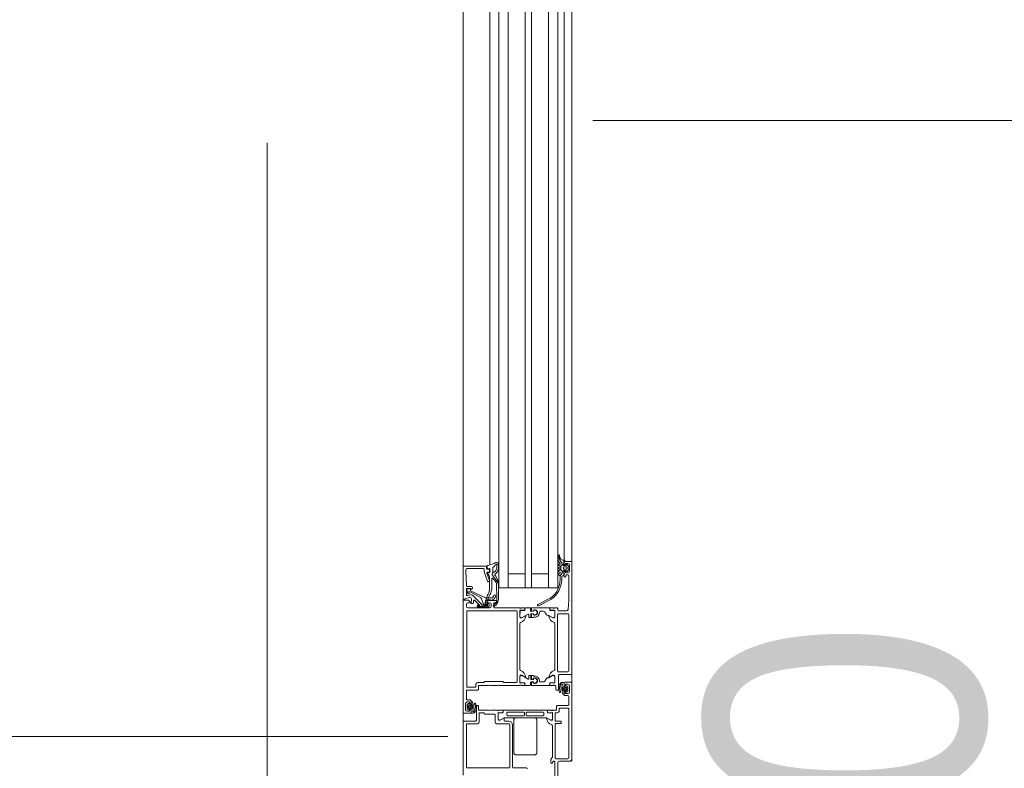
# Model space of a CAD drawing. Header units: centimetres. Extents: x -2424 to 2260, y -130 to 3012.
# Tile 20 of 81: x -593 to -529, y 1431 to 1479. Entities that reach past the tile are written whole.
import ezdxf

# ---------------------------------------------------------------- set-up
doc = ezdxf.new("R2010")
doc.units = ezdxf.units.CM
doc.linetypes.add('Dash', pattern=[60, 30, -30])
doc.linetypes.add('Hidden', pattern=[71.4375, 47.625, -23.8125])
for name, color, linetype, lineweight in [('A-DETL', 90, 'Continuous', 9), ('A-DETL-GENF', 92, 'Continuous', 13), ('A-DOOR', 31, 'Continuous', 13), ('A-DOOR-HDLN', 31, 'Dash', 9), ('G-ANNO-TEXT', 231, 'Continuous', 13)]:
    doc.layers.add(name, color=color, linetype=linetype, lineweight=lineweight)
doc.styles.add('Arial', font='arial.ttf', dxfattribs={"width": 0.9, "height": 18})

msp = doc.modelspace()

# ---------------------------------------------------------------- linework, layer by layer
at = {"layer": 'A-DETL', "color": 251, "linetype": 'Hidden', "lineweight": 9}
msp.add_line((-576.623, 1828.326), (-576.623, 1388.826), dxfattribs=at)
at = {"layer": 'A-DETL', "color": 251, "linetype": 'Dash', "lineweight": 9}
for points, knots in [([(-552.773, 2638.575), (-478.908, 2638.575), (-476.079, 2638.575), (-439.123, 2638.575), (-439.123, 2601.619), (-439.123, 2598.79), (-439.123, 2573.539), (-439.123, 1655.824), (-439.123, 1618.868), (-439.123, 1616.04), (-439.123, 1512.359), (-439.123, 1509.531), (-439.123, 1472.575), (-476.079, 1472.575), (-478.908, 1472.575), (-555.623, 1472.575)], [0, 0, 0, 0, 1.242892, 2.082132, 2.921372, 3.63261, 13.975949, 24.692511, 35.163852, 36.732804, 37.928533, 39.497485, 40.336725, 41.175965, 42.450024, 42.450024, 42.450024, 42.450024]), ([(-555.623, 1472.575), (-478.908, 1472.575), (-476.079, 1472.575), (-439.123, 1472.575), (-439.123, 1435.619), (-439.123, 1432.79), (-439.123, 1329.11), (-439.123, 1326.281), (-439.123, 1289.326), (-402.167, 1289.326), (-399.339, 1289.326), (54.377, 1289.326), (347.204, 1289.326), (391.666, 1289.326), (418.55, 1316.21), (413.877, 1393.928), (413.877, 1663.126)], [0, 0, 0, 0, 1.274059, 2.1133, 2.95254, 4.521491, 5.717221, 7.286172, 8.125412, 8.964652, 14.361634, 22.556861, 31.207392, 35.311818, 37.065318, 41.276562, 41.276562, 41.276562, 41.276562]), ([(-561.623, 233.023), (-511.606, 233.023), (-497.781, 233.023), (-439.123, 233.023), (-439.123, 251.363), (-439.123, 296.623), (-439.123, 1289.326), (-439.123, 1326.281), (-439.123, 1329.11), (-439.123, 1432.79), (-439.123, 1435.619), (-439.123, 1472.575), (-476.079, 1472.575), (-478.908, 1472.575), (-555.623, 1472.575)], [0, 0, 0, 0, 1.339676, 2.332925, 3.669947, 15.221807, 26.977257, 38.268666, 39.837617, 41.033347, 42.602298, 43.441538, 44.280778, 45.554838, 45.554838, 45.554838, 45.554838]), ([(-555.623, 1472.575), (-478.908, 1472.575), (-450.623, 1472.575), (-439.123, 1472.575), (-439.123, 1461.075), (-439.123, 1432.79), (-439.123, 1329.11), (-439.123, 1326.281), (-439.123, 1289.326), (-402.167, 1289.326), (-399.339, 1289.326), (54.377, 1289.326), (347.204, 1289.326), (391.666, 1289.326), (413.877, 1267.114), (413.877, 1211.148), (413.877, 1019.9)], [0, 0, 0, 0, 1.274059, 1.834911, 2.395763, 3.964714, 5.438832, 7.007784, 7.847024, 8.686264, 14.083246, 22.278473, 30.929004, 34.961158, 36.402966, 39.45005, 39.45005, 39.45005, 39.45005])]:
    msp.add_open_spline(points, degree=3, knots=knots, dxfattribs=at)
at = {"layer": 'A-DETL-GENF', "color": 251, "lineweight": 9}
for p, q in [((-563.973, 1430.326), (-563.973, 1527.826)), ((-556.973, 1526.926), (-556.973, 1431.226)), ((-562.269, 1506.826), (-562.269, 1451.326)), ((-561.673, 1506.826), (-561.673, 1451.326)), ((-561.073, 1506.826), (-561.073, 1451.326)), ((-559.973, 1506.826), (-559.973, 1451.326)), ((-559.573, 1506.826), (-559.573, 1451.326)), ((-558.473, 1506.826), (-558.473, 1451.326)), ((-557.873, 1506.826), (-557.873, 1451.326)), ((-557.473, 1506.826), (-557.473, 1451.326))]:
    msp.add_line(p, q, dxfattribs=at)
at = {"layer": 'A-DOOR', "color": 251, "lineweight": 9}
for p, q in [((-563.973, 1443.776), (-563.973, 1452.076)), ((-562.269, 1443.894), (-562.269, 1452.076)), ((-561.073, 1452.076), (-561.073, 1442.426)), ((-558.473, 1452.076), (-558.473, 1442.426)), ((-557.473, 1444.193), (-557.473, 1452.076)), ((-556.973, 1444.076), (-556.973, 1452.076)), ((-557.843, 1444.235), (-557.843, 1444.502)), ((-557.835, 1444.527), (-557.821, 1444.499)), ((-557.764, 1444.51), (-557.736, 1444.366)), ((-562.523, 1443.826), (-563.923, 1443.826)), ((-562.443, 1443.819), (-562.415, 1443.679)), ((-557.753, 1443.834), (-557.814, 1443.857)), ((-557.803, 1443.936), (-557.763, 1443.936)), ((-557.703, 1444.142), (-557.615, 1444.04)), ((-557.673, 1443.81), (-557.673, 1443.586)), ((-557.628, 1443.865), (-557.648, 1443.853)), ((-557.603, 1444.008), (-557.603, 1443.908)), ((-557.557, 1444.205), (-557.45, 1444.195)), ((-557.493, 1443.856), (-557.363, 1443.856)), ((-557.473, 1443.946), (-557.473, 1444.076)), ((-557.423, 1444.126), (-557.023, 1444.126)), ((-557.333, 1443.886), (-557.333, 1443.896)), ((-557.282, 1443.917), (-557.178, 1443.813)), ((-557.123, 1443.496), (-557.123, 1443.896)), ((-556.973, 1444.076), (-556.973, 1436.876)), ((-563.775, 1442.554), (-563.817, 1443.519)), ((-563.667, 1443.676), (-562.673, 1443.676)), ((-562.623, 1443.626), (-562.623, 1443.475)), ((-562.62, 1443.458), (-562.402, 1442.859)), ((-562.473, 1443.676), (-562.473, 1443.776)), ((-562.276, 1442.893), (-562.446, 1443.359)), ((-562.323, 1443.626), (-562.423, 1443.626)), ((-562.399, 1443.426), (-562.323, 1443.426)), ((-562.278, 1443.403), (-562.394, 1443.361)), ((-562.382, 1443.655), (-562.292, 1443.667)), ((-562.273, 1443.476), (-562.273, 1443.576)), ((-562.258, 1443.637), (-562.258, 1443.432)), ((-562.066, 1443.487), (-562.066, 1443.705)), ((-557.814, 1443.734), (-557.753, 1443.757)), ((-557.753, 1443.634), (-557.814, 1443.657)), ((-557.814, 1443.534), (-557.753, 1443.557)), ((-557.753, 1443.434), (-557.814, 1443.457)), ((-557.814, 1443.334), (-557.753, 1443.357)), ((-557.614, 1443.336), (-557.723, 1443.196)), ((-557.648, 1443.543), (-557.628, 1443.531)), ((-557.603, 1443.488), (-557.603, 1443.366)), ((-557.523, 1443.196), (-557.573, 1443.196)), ((-557.513, 1443.726), (-557.513, 1443.666)), ((-557.363, 1443.536), (-557.493, 1443.536)), ((-557.493, 1443.436), (-557.493, 1443.226)), ((-557.473, 1443.166), (-557.473, 1443.446)), ((-557.333, 1443.776), (-557.463, 1443.776)), ((-557.463, 1443.616), (-557.333, 1443.616)), ((-557.353, 1443.216), (-557.353, 1443.166)), ((-557.333, 1443.496), (-557.333, 1443.506)), ((-557.223, 1443.266), (-557.303, 1443.266)), ((-557.283, 1443.666), (-557.283, 1443.726)), ((-557.178, 1443.578), (-557.282, 1443.474)), ((-557.163, 1443.777), (-557.163, 1443.614)), ((-562.355, 1442.826), (-562.323, 1442.826)), ((-562.273, 1443.064), (-562.273, 1442.415)), ((-562.133, 1442.448), (-562.133, 1443.021)), ((-561.826, 1442.679), (-561.807, 1441.731)), ((-557.623, 1443.146), (-557.623, 1442.95)), ((-557.403, 1443.116), (-557.423, 1443.116)), ((-563.773, 1441.973), (-563.773, 1442.326)), ((-563.68, 1442.056), (-563.751, 1442.289)), ((-563.442, 1442.506), (-563.725, 1442.506)), ((-563.516, 1441.977), (-563.71, 1441.925)), ((-563.624, 1442.148), (-563.602, 1442.076)), ((-562.881, 1441.807), (-563.596, 1442.172)), ((-562.808, 1441.374), (-563.372, 1441.938)), ((-563.836, 1441.736), (-563.575, 1441.806)), ((-563.773, 1441.356), (-563.773, 1441.226)), ((-563.32, 1441.451), (-563.31, 1441.577)), ((-563.225, 1441.608), (-562.927, 1441.309)), ((-563.053, 1441.278), (-563.01, 1441.321)), ((-562.982, 1441.293), (-563.026, 1441.248)), ((-562.931, 1441.278), (-562.969, 1441.243)), ((-562.687, 1441.414), (-562.798, 1441.72)), ((-562.45, 1441.316), (-562.667, 1441.316)), ((-562.448, 1441.349), (-562.593, 1441.349)), ((-562.562, 1441.266), (-562.45, 1441.266)), ((-562.253, 1441.649), (-562.441, 1441.649)), ((-562.423, 1441.606), (-561.853, 1441.606)), ((-562.173, 1441.226), (-562.173, 1441.356)), ((-562.003, 1441.406), (-562.003, 1441.176)), ((-561.853, 1441.456), (-561.953, 1441.456)), ((-561.803, 1441.556), (-561.803, 1441.506)), ((-559.162, 1441.354), (-558.364, 1441.746)), ((-558.321, 1441.656), (-559.119, 1441.264)), ((-563.753, 1436.056), (-563.753, 1440.896)), ((-563.703, 1440.946), (-560.553, 1440.946)), ((-563.673, 1441.126), (-563.073, 1441.126)), ((-562.393, 1441.159), (-563.004, 1441.159)), ((-563, 1441.199), (-562.642, 1441.199)), ((-562.973, 1441.126), (-562.273, 1441.126)), ((-562.962, 1441.226), (-562.633, 1441.226)), ((-562.563, 1441.239), (-562.448, 1441.239)), ((-561.953, 1441.126), (-560.323, 1441.126)), ((-560.503, 1440.896), (-560.503, 1436.356)), ((-560.322, 1440.915), (-560.322, 1440.567)), ((-560.296, 1441.106), (-560.251, 1441.106)), ((-560.032, 1440.965), (-560.272, 1440.965)), ((-560.223, 1441.126), (-560.035, 1441.126)), ((-560.169, 1440.497), (-559.778, 1440.722)), ((-560.005, 1441.096), (-560.005, 1440.998)), ((-560.002, 1441.076), (-560.002, 1440.995)), ((-559.664, 1441.126), (-559.952, 1441.126)), ((-559.748, 1440.704), (-559.748, 1440.516)), ((-559.628, 1440.926), (-559.644, 1441.106)), ((-559.618, 1440.516), (-559.618, 1440.726)), ((-559.468, 1440.906), (-559.608, 1440.906)), ((-559.598, 1440.746), (-559.468, 1440.746)), ((-559.579, 1440.943), (-559.579, 1441.106)), ((-559.579, 1440.516), (-559.579, 1440.709)), ((-559.482, 1440.916), (-559.561, 1440.923)), ((-559.561, 1440.729), (-559.482, 1440.735)), ((-559.559, 1441.126), (-558.444, 1441.126)), ((-559.449, 1440.984), (-559.449, 1440.946)), ((-559.449, 1440.706), (-559.449, 1440.667)), ((-559.448, 1440.961), (-559.448, 1440.926)), ((-559.448, 1440.726), (-559.448, 1440.69)), ((-558.793, 1440.906), (-558.984, 1440.906)), ((-558.707, 1440.856), (-558.609, 1440.686)), ((-558.481, 1440.636), (-558.522, 1440.636)), ((-558.227, 1440.497), (-558.456, 1440.629)), ((-558.394, 1441.076), (-558.394, 1440.995)), ((-558.391, 1440.998), (-558.391, 1441.096)), ((-558.364, 1440.965), (-558.124, 1440.965)), ((-558.361, 1441.126), (-558.173, 1441.126)), ((-558.123, 1440.968), (-558.361, 1440.968)), ((-558.146, 1441.106), (-558.101, 1441.106)), ((-558.074, 1440.915), (-558.074, 1440.567)), ((-558.073, 1441.126), (-557.923, 1441.126)), ((-558.073, 1440.526), (-558.073, 1440.918)), ((-557.893, 1440.696), (-557.893, 1437.056)), ((-557.873, 1441.076), (-557.873, 1440.976)), ((-557.223, 1440.746), (-557.843, 1440.746)), ((-557.823, 1440.926), (-557.316, 1440.926)), ((-557.173, 1437.056), (-557.173, 1440.696)), ((-560.323, 1440.126), (-560.323, 1437.126)), ((-559.728, 1440.496), (-559.638, 1440.496)), ((-559.469, 1440.496), (-559.559, 1440.496)), ((-558.073, 1437.126), (-558.073, 1440.126)), ((-557.843, 1437.006), (-557.223, 1437.006)), ((-557.023, 1436.826), (-557.773, 1436.826)), ((-563.153, 1436.206), (-563.153, 1436.056)), ((-560.322, 1436.337), (-560.322, 1436.684)), ((-560.032, 1436.287), (-560.272, 1436.287)), ((-560.169, 1436.754), (-559.778, 1436.53)), ((-560.005, 1436.254), (-560.005, 1436.156)), ((-560.002, 1436.176), (-560.002, 1436.257)), ((-559.748, 1436.547), (-559.748, 1436.736)), ((-559.728, 1436.756), (-559.638, 1436.756)), ((-559.628, 1436.326), (-559.644, 1436.146)), ((-559.618, 1436.736), (-559.618, 1436.526)), ((-559.468, 1436.346), (-559.608, 1436.346)), ((-559.598, 1436.506), (-559.468, 1436.506)), ((-559.579, 1436.736), (-559.579, 1436.543)), ((-559.579, 1436.309), (-559.579, 1436.146)), ((-559.561, 1436.523), (-559.482, 1436.516)), ((-559.482, 1436.335), (-559.561, 1436.329)), ((-559.469, 1436.756), (-559.559, 1436.756)), ((-559.449, 1436.546), (-559.449, 1436.584)), ((-559.449, 1436.267), (-559.449, 1436.306)), ((-559.448, 1436.526), (-559.448, 1436.561)), ((-559.448, 1436.29), (-559.448, 1436.326)), ((-558.793, 1436.346), (-558.984, 1436.346)), ((-558.707, 1436.396), (-558.609, 1436.566)), ((-558.481, 1436.616), (-558.522, 1436.616)), ((-558.227, 1436.754), (-558.456, 1436.622)), ((-558.394, 1436.176), (-558.394, 1436.257)), ((-558.391, 1436.156), (-558.391, 1436.254)), ((-558.364, 1436.287), (-558.124, 1436.287)), ((-558.361, 1436.284), (-558.123, 1436.284)), ((-558.074, 1436.337), (-558.074, 1436.684)), ((-558.073, 1436.334), (-558.073, 1436.726)), ((-557.823, 1436.776), (-557.823, 1435.876)), ((-557.475, 1436.085), (-557.475, 1436.299)), ((-557.473, 1436.146), (-557.473, 1436.276)), ((-557.423, 1436.326), (-557.023, 1436.326)), ((-556.973, 1436.276), (-556.973, 1431.376)), ((-563.773, 1435.776), (-563.773, 1435.236)), ((-563.043, 1435.826), (-563.723, 1435.826)), ((-563.203, 1436.006), (-563.703, 1436.006)), ((-561.773, 1436.126), (-562.223, 1436.126)), ((-560.323, 1436.126), (-561.673, 1436.126)), ((-560.251, 1436.146), (-560.296, 1436.146)), ((-560.035, 1436.126), (-560.223, 1436.126)), ((-559.664, 1436.126), (-559.952, 1436.126)), ((-559.559, 1436.126), (-558.444, 1436.126)), ((-558.173, 1436.126), (-558.361, 1436.126)), ((-558.101, 1436.146), (-558.146, 1436.146)), ((-558.053, 1436.126), (-558.073, 1436.126)), ((-558.003, 1435.876), (-558.003, 1436.076)), ((-557.873, 1435.826), (-557.953, 1435.826)), ((-557.695, 1435.72), (-557.707, 1435.746)), ((-557.572, 1435.622), (-557.572, 1435.621)), ((-557.475, 1435.547), (-557.475, 1435.704)), ((-557.473, 1435.516), (-557.473, 1435.646)), ((-557.358, 1436.065), (-557.455, 1436.065)), ((-557.455, 1435.724), (-557.359, 1435.724)), ((-557.395, 1435.955), (-557.395, 1435.835)), ((-557.295, 1435.985), (-557.365, 1435.985)), ((-557.365, 1435.805), (-557.295, 1435.805)), ((-557.31, 1435.69), (-557.236, 1435.729)), ((-557.235, 1436.06), (-557.308, 1436.106)), ((-557.225, 1435.747), (-557.225, 1436.043)), ((-557.123, 1435.696), (-557.123, 1436.096)), ((-563.823, 1434.956), (-563.823, 1434.556)), ((-563.723, 1435.186), (-563.523, 1435.186)), ((-563.721, 1434.904), (-563.721, 1434.609)), ((-563.636, 1434.962), (-563.71, 1434.922)), ((-563.492, 1434.927), (-563.587, 1434.927)), ((-563.473, 1435.136), (-563.473, 1435.006)), ((-563.472, 1435.105), (-563.472, 1434.947)), ((-563.374, 1435.03), (-563.374, 1435.031)), ((-563.251, 1434.931), (-563.24, 1434.906)), ((-557.223, 1435.466), (-557.423, 1435.466)), ((-557.173, 1434.876), (-557.173, 1435.416)), ((-563.523, 1434.326), (-563.923, 1434.326)), ((-563.712, 1434.591), (-563.639, 1434.545)), ((-563.581, 1434.846), (-563.651, 1434.846)), ((-563.651, 1434.666), (-563.581, 1434.666)), ((-563.589, 1434.587), (-563.492, 1434.587)), ((-563.551, 1434.696), (-563.551, 1434.816)), ((-563.473, 1434.506), (-563.473, 1434.376)), ((-563.472, 1434.567), (-563.472, 1434.352)), ((-563.123, 1434.776), (-563.123, 1433.876)), ((-563.043, 1434.826), (-563.073, 1434.826)), ((-562.953, 1434.309), (-562.953, 1433.749)), ((-561.773, 1434.526), (-562.223, 1434.526)), ((-561.701, 1434.506), (-561.746, 1434.506)), ((-561.722, 1433.967), (-561.722, 1434.315)), ((-561.435, 1434.526), (-561.673, 1434.526)), ((-561.672, 1434.365), (-561.432, 1434.365)), ((-561.405, 1434.398), (-561.405, 1434.496)), ((-561.402, 1434.395), (-561.402, 1434.476)), ((-561.352, 1434.526), (-558.594, 1434.526)), ((-561.165, 1434.215), (-561.165, 1434.345)), ((-561.115, 1434.395), (-560.07, 1434.395)), ((-560.02, 1434.345), (-560.02, 1434.215)), ((-559.918, 1434.345), (-559.918, 1434.215)), ((-558.823, 1434.395), (-559.868, 1434.395)), ((-558.773, 1434.215), (-558.773, 1434.345)), ((-558.544, 1434.475), (-558.544, 1434.395)), ((-558.541, 1434.398), (-558.541, 1434.496)), ((-558.514, 1434.365), (-558.274, 1434.365)), ((-558.511, 1434.526), (-558.323, 1434.526)), ((-558.296, 1434.506), (-558.251, 1434.506)), ((-558.224, 1434.315), (-558.224, 1433.967)), ((-558.223, 1434.526), (-558.003, 1434.526)), ((-558.053, 1434.306), (-558.053, 1433.876)), ((-557.933, 1434.356), (-558.003, 1434.356)), ((-557.953, 1434.576), (-557.953, 1434.776)), ((-557.903, 1434.826), (-557.223, 1434.826)), ((-557.783, 1434.606), (-557.783, 1434.506)), ((-557.223, 1434.656), (-557.733, 1434.656)), ((-557.173, 1431.446), (-557.173, 1434.606)), ((-563.973, 1433.776), (-563.973, 1430.576)), ((-563.173, 1433.826), (-563.923, 1433.826)), ((-563.053, 1433.649), (-563.723, 1433.649)), ((-561.923, 1433.749), (-561.923, 1434.229)), ((-561.023, 1433.649), (-561.823, 1433.649)), ((-561.343, 1434.027), (-561.572, 1433.896)), ((-561.343, 1433.866), (-561.343, 1434.002)), ((-558.629, 1434.035), (-561.318, 1434.035)), ((-561.043, 1433.816), (-561.293, 1433.816)), ((-560.07, 1434.165), (-561.115, 1434.165)), ((-560.723, 1431.786), (-560.723, 1433.886)), ((-560.573, 1434.036), (-559.373, 1434.036)), ((-559.868, 1434.165), (-558.823, 1434.165)), ((-559.223, 1433.886), (-559.223, 1431.786)), ((-558.377, 1433.897), (-558.604, 1434.028)), ((-558.003, 1433.826), (-557.703, 1433.826)), ((-557.703, 1433.656), (-558.003, 1433.656)), ((-557.653, 1433.776), (-557.653, 1433.706)), ((-563.773, 1433.599), (-563.773, 1430.849)), ((-560.973, 1430.849), (-560.973, 1433.599)), ((-560.793, 1430.848), (-560.793, 1433.566)), ((-558.223, 1431.537), (-558.223, 1433.526)), ((-558.053, 1433.606), (-558.053, 1431.446)), ((-656.067, 1432.826), (-564.973, 1432.826)), ((-559.373, 1431.636), (-560.573, 1431.636)), ((-558.323, 1431.126), (-558.323, 1431.314)), ((-558.318, 1431.336), (-558.229, 1431.515)), ((-558.203, 1431.191), (-558.223, 1431.126)), ((-558.123, 1431.226), (-558.156, 1431.226)), ((-558.073, 1430.076), (-558.073, 1431.176)), ((-558.003, 1431.396), (-557.223, 1431.396)), ((-557.873, 1431.126), (-557.873, 1429.176)), ((-557.123, 1431.226), (-557.773, 1431.226)), ((-563.723, 1430.799), (-561.023, 1430.799)), ((-559.89, 1430.799), (-560.753, 1430.799))]:
    msp.add_line(p, q, dxfattribs=at)
at = {"layer": 'A-DOOR', "color": 251, "lineweight": 9, "flags": 128}
for points in [[(-561.673, 1452.076), (-561.673, 1442.426), (-557.873, 1442.426), (-557.873, 1452.076)], [(-561.073, 1443.326), (-559.973, 1443.326), (-559.973, 1442.426), (-559.973, 1452.076)], [(-558.473, 1443.326), (-559.573, 1443.326), (-559.573, 1442.426), (-559.573, 1452.076)], [(-557.413, 1444.156), (-557.493, 1444.156), (-557.493, 1443.956)], [(-557.223, 1443.996), (-557.373, 1443.996), (-557.373, 1443.896), (-557.423, 1443.896)], [(-563.973, 1443.776), (-563.973, 1441.676), (-563.873, 1441.676), (-563.873, 1441.687)], [(-557.723, 1442.96), (-557.723, 1443.196), (-557.823, 1443.261)], [(-557.423, 1443.496), (-557.373, 1443.496), (-557.373, 1443.396), (-557.223, 1443.396)], [(-557.217, 1441.019), (-557.173, 1441.626), (-557.173, 1443.216)], [(-561.695, 1441.724), (-561.695, 1442.77), (-561.694, 1442.704)], [(-563.723, 1442.376), (-563.483, 1442.376), (-563.483, 1442.316), (-563.42, 1442.353)], [(-563.705, 1442.355), (-563.501, 1442.344), (-563.497, 1442.236), (-562.533, 1441.769), (-562.177, 1441.769)], [(-563.973, 1434.376), (-563.973, 1441.626), (-563.633, 1441.626), (-563.523, 1441.516), (-563.523, 1441.456), (-563.673, 1441.456)], [(-563.449, 1441.701), (-563.474, 1441.417), (-563.37, 1441.406)], [(-562.537, 1441.574), (-562.563, 1441.429), (-562.442, 1441.429)], [(-562.273, 1441.456), (-562.523, 1441.456), (-562.523, 1441.506)], [(-560.035, 1440.968), (-560.311, 1440.968), (-560.323, 1440.526)], [(-560.273, 1440.476), (-560.203, 1440.476), (-559.964, 1440.614)], [(-558.433, 1440.614), (-558.193, 1440.476), (-558.123, 1440.476)], [(-559.364, 1440.526), (-559.449, 1440.526), (-559.449, 1440.516)], [(-560.553, 1436.306), (-561.353, 1436.306), (-561.423, 1436.376), (-562.573, 1436.376), (-562.643, 1436.306), (-563.053, 1436.306)], [(-560.323, 1436.726), (-560.323, 1436.296), (-560.035, 1436.284)], [(-559.964, 1436.638), (-560.203, 1436.776), (-560.273, 1436.776)], [(-559.364, 1436.726), (-559.449, 1436.726), (-559.449, 1436.736)], [(-558.123, 1436.776), (-558.193, 1436.776), (-558.433, 1436.638)], [(-557.695, 1436.287), (-557.704, 1436.279), (-557.742, 1436.214), (-557.764, 1436.167), (-557.782, 1436.115), (-557.798, 1436.063), (-557.808, 1436.009), (-557.811, 1435.955)], [(-557.697, 1436.132), (-557.677, 1436.173), (-557.657, 1436.205)], [(-557.495, 1436.319), (-557.596, 1436.319), (-557.616, 1436.316)], [(-557.223, 1436.196), (-557.373, 1436.196), (-557.373, 1436.096), (-557.423, 1436.096)], [(-562.323, 1436.126), (-562.993, 1436.126), (-562.993, 1435.876)], [(-557.546, 1435.996), (-557.549, 1435.942), (-557.547, 1435.866), (-557.541, 1435.809)], [(-557.462, 1435.847), (-557.547, 1435.895), (-557.462, 1435.943)], [(-557.45, 1435.982), (-557.475, 1436.035), (-557.523, 1436.023)], [(-557.51, 1435.767), (-557.502, 1435.764), (-557.475, 1435.754), (-557.45, 1435.809)], [(-557.423, 1435.696), (-557.373, 1435.696), (-557.373, 1435.596), (-557.223, 1435.596)], [(-563.523, 1434.956), (-563.573, 1434.956), (-563.573, 1435.056), (-563.723, 1435.056)], [(-563.723, 1434.456), (-563.573, 1434.456), (-563.573, 1434.556), (-563.523, 1434.556)], [(-563.437, 1434.884), (-563.445, 1434.887), (-563.472, 1434.897), (-563.497, 1434.843)], [(-563.497, 1434.67), (-563.472, 1434.617), (-563.424, 1434.628)], [(-563.484, 1434.804), (-563.399, 1434.756), (-563.484, 1434.709)], [(-563.452, 1434.332), (-563.351, 1434.332), (-563.33, 1434.335)], [(-563.401, 1434.656), (-563.398, 1434.709), (-563.399, 1434.785), (-563.405, 1434.843)], [(-563.249, 1434.52), (-563.27, 1434.479), (-563.29, 1434.447)], [(-563.251, 1434.364), (-563.242, 1434.372), (-563.205, 1434.437), (-563.183, 1434.485), (-563.165, 1434.537), (-563.149, 1434.589), (-563.139, 1434.642), (-563.135, 1434.696)], [(-562.323, 1434.526), (-562.993, 1434.526), (-562.993, 1434.776)], [(-561.973, 1434.279), (-562.573, 1434.279), (-562.653, 1434.359), (-562.903, 1434.359)], [(-561.723, 1433.926), (-561.723, 1434.356), (-561.435, 1434.368)], [(-558.223, 1433.926), (-558.223, 1434.356), (-558.511, 1434.368)], [(-561.364, 1434.014), (-561.603, 1433.876), (-561.673, 1433.876)], [(-558.584, 1434.014), (-558.343, 1433.876), (-558.273, 1433.876)]]:
    msp.add_lwpolyline(points, dxfattribs=at)
for points in [[(-561.812, 1443.721), (-561.816, 1443.939), (-561.812, 1443.939), (-561.693, 1443.939), (-561.693, 1443.709), (-561.693, 1443.938), (-561.812, 1443.939)], [(-562.103, 1443.268), (-562.103, 1443.333)], [(-562.074, 1443.379), (-561.981, 1443.433), (-561.895, 1443.488), (-561.981, 1443.433)], [(-561.8, 1443.398), (-561.925, 1443.294)], [(-561.876, 1443.172), (-561.701, 1442.802)], [(-561.863, 1443.536), (-561.816, 1443.693)], [(-561.698, 1443.675), (-561.762, 1443.457)], [(-557.25, 1435.905), (-557.257, 1435.912), (-557.267, 1435.915), (-557.277, 1435.912), (-557.284, 1435.905), (-557.287, 1435.895), (-557.284, 1435.885), (-557.277, 1435.878), (-557.267, 1435.875), (-557.257, 1435.878), (-557.25, 1435.885), (-557.247, 1435.895)], [(-563.697, 1434.746), (-563.689, 1434.739), (-563.679, 1434.737), (-563.669, 1434.739), (-563.662, 1434.746), (-563.66, 1434.756), (-563.662, 1434.766), (-563.669, 1434.774), (-563.679, 1434.776), (-563.689, 1434.774), (-563.697, 1434.766), (-563.699, 1434.756)]]:
    msp.add_lwpolyline(points, close=True, dxfattribs=at)
at = {"layer": 'A-DOOR', "color": 251, "lineweight": 9}
for centre, radius, start, end in [((-557.803, 1444.502), 0.04, 11.01056, 180.08089), ((-558, 1444.41), 0.2, 359.38113, 26.65479), ((-563.923, 1443.776), 0.05, 90.00022, 179.99969), ((-562.523, 1443.776), 0.05, 0.00089, 89.99933), ((-562.413, 1443.825), 0.03, 102.38827, 191), ((-561.454, 1439.459), 4.5, 101.56085, 102.38827), ((-562.851, 1445.993), 2.182, 283.10259, 296.6774), ((-562.373, 1444.229), 0.58, 305.00728, 325.00089), ((-561.816, 1443.839), 0.1, 89.87744, 145.00089), ((-561.813, 1443.938), 0.12, 359.87744, 118.80668), ((-561.813, 1443.938), 0.12, 359.87744, 0.39993), ((-561.813, 1443.938), 0.12, 359.87744, 0.39993), ((-557.543, 1444.235), 0.3, 179.99867, 229.68018), ((-557.803, 1443.896), 0.04, 90.00041, 255.00027), ((-557.4, 1444.403), 0.4, 179.38113, 220.64118), ((-557.763, 1443.976), 0.04, 270, 49.67921), ((-557.763, 1443.796), 0.04, 284.99959, 75.00041), ((-557.54, 1444.404), 0.2, 191.0025, 265.00475), ((-557.623, 1443.81), 0.05, 120, 180), ((-557.653, 1443.908), 0.05, 300, 0), ((-557.653, 1444.008), 0.0496, 0, 40.64118), ((-557.493, 1443.906), 0.05, 90, 270), ((-557.423, 1444.076), 0.05, 90, 180), ((-557.423, 1443.946), 0.05, 180, 270), ((-557.453, 1444.156), 0.04, 0.00058, 85.083), ((-557.363, 1443.886), 0.03, 270, 0), ((-557.303, 1443.896), 0.03, 45.00341, 179.99452), ((-557.223, 1443.896), 0.1, 0, 90), ((-557.213, 1443.777), 0.05, 0, 45.02016), ((-557.023, 1444.076), 0.05, 0, 90), ((-563.667, 1443.526), 0.15, 90.01384, 182.45578), ((-562.673, 1443.626), 0.05, 0.00085, 89.99915), ((-562.573, 1443.475), 0.05, 180, 200.01026), ((-562.423, 1443.676), 0.05, 179.99978, 270.00022), ((-562.399, 1443.376), 0.05, 90, 200.01143), ((-562.386, 1443.685), 0.03, 191, 277.21385), ((-562.383, 1443.333), 0.03, 110, 228.91671), ((-563.248, 1442.165), 1.424, 52.34809, 53.60743), ((-562.573, 1443.064), 0.3, 0, 49.38974), ((-562.323, 1443.576), 0.05, 0.0007, 89.99952), ((-562.323, 1443.476), 0.05, 270.00089, 359.99911), ((-562.288, 1443.637), 0.03, 0, 97.21385), ((-562.288, 1443.432), 0.03, 290, 0), ((-562.053, 1443.333), 0.05, 115, 180), ((-562.053, 1443.333), 0.05, 115, 180), ((-562.045, 1443.272), 0.0588, 184.04987, 207.25617), ((-562.045, 1443.272), 0.0588, 184.04987, 207.25617), ((-548.071, 1453.269), 17.239, 215.55054, 217.79351), ((-548.071, 1453.269), 17.239, 215.55054, 217.79397), ((-562.006, 1443.705), 0.06, 125.00728, 180), ((-562.006, 1443.487), 0.06, 180, 295), ((-561.893, 1443.255), 0.05, 129.87744, 245.02575), ((-561.893, 1443.255), 0.05, 129.87744, 245.02575), ((-561.948, 1443.137), 0.08, 25.31664, 65.02575), ((-561.948, 1443.137), 0.08, 25.31664, 65.02575), ((-561.958, 1443.565), 0.1, 309.58933, 343.42703), ((-561.958, 1443.565), 0.1, 309.58933, 343.42703), ((-561.912, 1443.722), 0.1, 343.42703, 359.58933), ((-561.912, 1443.722), 0.1, 343.42703, 359.58933), ((-561.877, 1443.49), 0.12, 309.87744, 343.71514), ((-561.877, 1443.49), 0.12, 309.87744, 343.71514), ((-561.813, 1443.709), 0.12, 343.71514, 0), ((-561.813, 1443.709), 0.12, 343.71514, 0), ((-557.803, 1443.696), 0.04, 104.99959, 255.00041), ((-557.803, 1443.496), 0.04, 104.9998, 255.0002), ((-557.803, 1443.296), 0.04, 105.00018, 240.0002), ((-557.763, 1443.596), 0.04, 284.9998, 75.0002), ((-557.763, 1443.396), 0.04, 284.9998, 75.0002), ((-557.623, 1443.586), 0.05, 180, 240), ((-557.653, 1443.488), 0.05, 0, 60), ((-557.573, 1443.146), 0.05, 90, 179.99502), ((-557.653, 1443.366), 0.05, 321.9827, 0), ((-557.493, 1443.486), 0.05, 90, 270), ((-557.523, 1443.226), 0.03, 270, 0), ((-557.463, 1443.726), 0.05, 89.99888, 180.00112), ((-557.463, 1443.666), 0.05, 179.99888, 270.00112), ((-557.423, 1443.446), 0.05, 90, 180), ((-557.423, 1443.166), 0.05, 180, 270), ((-557.403, 1443.166), 0.05, 270, 0), ((-557.363, 1443.506), 0.03, 0, 90), ((-557.303, 1443.216), 0.05, 90, 180), ((-557.333, 1443.726), 0.05, 359.99786, 90.00214), ((-557.333, 1443.666), 0.05, 269.99786, 0.00214), ((-557.303, 1443.496), 0.03, 179.99995, 315.00193), ((-557.223, 1443.496), 0.1, 270, 0), ((-557.223, 1443.216), 0.05, 0, 90), ((-557.213, 1443.614), 0.05, 314.9723, 0), ((-563.725, 1442.556), 0.05, 182.45183, 270), ((-562.355, 1442.876), 0.05, 200.01026, 270), ((-562.323, 1442.876), 0.05, 270, 20.01143), ((-562.103, 1443.021), 0.03, 44.2876, 180), ((-563.553, 1441.607), 2.055, 34.11418, 44.2876), ((-561.976, 1442.676), 0.15, 1.12035, 34.11418), ((-561.769, 1442.77), 0.075, 359.92623, 25.31664), ((-561.769, 1442.77), 0.075, 359.92623, 25.31664), ((-559.267, 1442.999), 1.544, 305.79402, 358.55182), ((-559.267, 1443.001), 1.644, 305.10051, 358.22443), ((-563.723, 1442.326), 0.05, 89.99968, 180.00012), ((-563.723, 1441.973), 0.05, 180.00286, 284.9993), ((-563.703, 1442.304), 0.0503, 92.71119, 197.91961), ((-563.64, 1442.062), 0.0402, 189.39785, 20.68197), ((-563.605, 1442.154), 0.02, 62.95053, 196.97481), ((-563.478, 1441.832), 0.15, 44.99921, 104.9998), ((-563.454, 1442.426), 0.0809, 295.0969, 81.18062), ((-561.344, 1441.407), 1.19, 150.02911, 190.74234), ((-561.335, 1441.407), 1.078, 148.56531, 190.79366), ((-563.173, 1442.415), 0.9, 332.6144, 0), ((-563.133, 1442.448), 1, 331.43328, 0), ((-562.182, 1441.917), 0.299, 270, 356.71324), ((-562.195, 1441.968), 0.2, 275.29603, 345.74814), ((-561.943, 1441.904), 0.06, 356.71324, 165.74814), ((-563.823, 1441.687), 0.05, 104.9971, 179.99986), ((-563.673, 1441.356), 0.1, 90.00115, 179.99885), ((-563.548, 1441.71), 0.1, 354.94662, 105.10871), ((-563.464, 1441.416), 0.01, 174.94662, 270), ((-563.37, 1441.456), 0.05, 270.00017, 355.00023), ((-563.26, 1441.572), 0.05, 44.99995, 175.00138), ((-563.004, 1441.229), 0.07, 134.93919, 270), ((-562.996, 1441.307), 0.02, 315.01055, 134.98945), ((-562.941, 1441.295), 0.02, 300.01208, 44.98685), ((-562.939, 1441.668), 0.15, 20.00257, 67.09448), ((-562.667, 1441.516), 0.2, 225, 270), ((-562.593, 1441.448), 0.0999, 199.95176, 270.00923), ((-562.562, 1441.216), 0.05, 89.99999, 149.34297), ((-562.441, 1441.549), 0.1, 90.00005, 164.99996), ((-562.423, 1441.506), 0.1, 90.00089, 179.99911), ((-562.449, 1441.291), 0.025, 266.4446, 93.5554), ((-562.448, 1441.294), 0.055, 270, 90), ((-562.443, 1441.277), 0.151, 352.82013, 89.71473), ((-562.393, 1441.259), 0.1, 270.00439, 359.9956), ((-562.273, 1441.356), 0.1, 0.00011, 89.99989), ((-562.258, 1441.6), 0.0488, 37.52334, 84.96312), ((-562.187, 1441.667), 0.0491, 230.09859, 276.57952), ((-561.988, 1441.268), 0.05, 125.43858, 303.94133), ((-562.307, 1441.716), 0.5, 305.43858, 1.69258), ((-561.953, 1441.406), 0.05, 89.99951, 180.00049), ((-562.295, 1441.725), 0.6, 303.94133, 359.92516), ((-561.853, 1441.556), 0.05, 0.0013, 89.9987), ((-561.853, 1441.506), 0.05, 270.00078, 359.99922), ((-559.14, 1441.309), 0.05, 115.39147, 295.39147), ((-563.673, 1441.226), 0.1, 180.00105, 269.99939), ((-563.703, 1440.896), 0.05, 90.00035, 179.99965), ((-563.023, 1441.178), 0.0725, 226.39586, 313.60414), ((-563.004, 1441.228), 0.03, 138.46662, 276.92301), ((-562.962, 1441.236), 0.01, 132.14405, 270), ((-562.646, 1441.248), 0.05, 275.28385, 317.65576), ((-562.632, 1441.257), 0.0316, 268.67092, 329.34297), ((-562.568, 1441.191), 0.0475, 83.9778, 150.54315), ((-562.453, 1441.195), 0.06, 189.84594, 9.84594), ((-562.273, 1441.226), 0.1, 270.00063, 359.99937), ((-561.953, 1441.176), 0.05, 179.9998, 270.0002), ((-560.553, 1440.896), 0.05, 0.00035, 89.99965), ((-560.297, 1441.134), 0.0279, 196.41988, 271.16459), ((-560.311, 1440.956), 0.012, 90, 180), ((-560.272, 1440.915), 0.05, 89.9997, 180.0003), ((-560.25, 1441.134), 0.0279, 268.83713, 343.57541), ((-560.035, 1441.096), 0.03, 0, 90), ((-560.035, 1440.998), 0.03, 270, 0), ((-560.032, 1440.995), 0.03, 269.99208, 359.99999), ((-559.952, 1441.076), 0.05, 90, 179.99999), ((-559.957, 1440.602), 0.0138, 354.37742, 120), ((-559.768, 1440.704), 0.02, 0, 119.87984), ((-559.664, 1441.106), 0.02, 0.11638, 89.88799), ((-559.608, 1440.926), 0.02, 180.11558, 269.88879), ((-559.598, 1440.726), 0.02, 90.10881, 179.89556), ((-559.559, 1441.106), 0.02, 90, 180), ((-559.559, 1440.943), 0.02, 180, 264.99984), ((-559.559, 1440.709), 0.02, 95.00016, 180), ((-559.479, 1440.946), 0.03, 264.99984, 0), ((-559.479, 1440.706), 0.03, 0, 95.00016), ((-559.468, 1440.926), 0.02, 270.11201, 359.88581), ((-559.468, 1440.726), 0.02, 0.11339, 89.8888), ((-559.365, 1440.826), 0.18, 241.91038, 118.08962), ((-559.365, 1440.826), 0.159, 238.48438, 121.51562), ((-559.364, 1440.826), 0.3, 269.99889, 0.00111), ((-558.984, 1440.826), 0.0799, 89.93638, 180.06253), ((-558.793, 1440.806), 0.1, 30.02318, 89.97521), ((-558.522, 1440.736), 0.1, 210.03504, 269.9651), ((-558.481, 1440.586), 0.05, 60, 90), ((-558.439, 1440.602), 0.0138, 60, 185.62258), ((-558.444, 1441.076), 0.05, 0, 90), ((-558.364, 1440.995), 0.03, 180, 270), ((-558.361, 1441.096), 0.03, 90, 180), ((-558.361, 1440.998), 0.03, 180, 270), ((-558.147, 1441.134), 0.0279, 196.42459, 271.16287), ((-558.124, 1440.915), 0.05, 359.9997, 90.0003), ((-558.123, 1440.918), 0.05, 0, 90), ((-558.1, 1441.134), 0.0279, 268.83541, 343.58012), ((-557.923, 1441.076), 0.05, 0, 90), ((-557.843, 1440.696), 0.05, 90, 180), ((-557.823, 1440.976), 0.05, 180, 270), ((-557.316, 1441.026), 0.1, 270, 355.91444), ((-557.223, 1440.696), 0.05, 0, 90), ((-560.273, 1440.526), 0.05, 180, 270), ((-560.273, 1440.126), 0.05, 107.74842, 180), ((-560.223, 1440.581), 0.1, 188.18161, 302.72702), ((-560.441, 1440.649), 0.5, 287.74842, 354.37742), ((-559.728, 1440.516), 0.02, 180.11937, 269.88282), ((-559.638, 1440.516), 0.02, 270.1112, 359.88661), ((-559.559, 1440.516), 0.02, 180, 270), ((-559.469, 1440.516), 0.02, 270, 0), ((-557.956, 1440.649), 0.5, 185.62258, 252.25158), ((-558.173, 1440.581), 0.1, 237.27298, 351.81839), ((-558.123, 1440.526), 0.05, 270, 0), ((-558.123, 1440.126), 0.05, 0, 72.25158), ((-560.273, 1437.126), 0.05, 180, 252.25158), ((-560.441, 1436.602), 0.5, 5.62258, 72.25158), ((-557.956, 1436.602), 0.5, 107.74842, 174.37742), ((-558.123, 1437.126), 0.05, 287.74842, 0), ((-557.843, 1437.056), 0.05, 180, 270), ((-557.773, 1436.776), 0.05, 89.99973, 180.00027), ((-557.223, 1437.056), 0.05, 270, 0), ((-557.023, 1436.876), 0.05, 270.00152, 359.99848), ((-563.053, 1436.206), 0.1, 89.99988, 180.00012), ((-560.553, 1436.356), 0.05, 270.00176, 359.99824), ((-560.273, 1436.726), 0.05, 90, 180), ((-560.311, 1436.296), 0.012, 180, 270), ((-560.223, 1436.67), 0.1, 57.27298, 171.81839), ((-560.272, 1436.337), 0.05, 179.9997, 270.0003), ((-560.035, 1436.254), 0.03, 0, 90), ((-560.032, 1436.257), 0.03, 0.00001, 90.00792), ((-559.952, 1436.176), 0.05, 180.00001, 270), ((-559.957, 1436.649), 0.0138, 240, 5.62258), ((-559.768, 1436.547), 0.02, 240.12016, 0), ((-559.728, 1436.736), 0.02, 90.11718, 179.88063), ((-559.638, 1436.736), 0.02, 0.11339, 89.8888), ((-559.608, 1436.326), 0.02, 90.11121, 179.88442), ((-559.598, 1436.526), 0.02, 180.10444, 269.89119), ((-559.559, 1436.736), 0.02, 90, 180), ((-559.559, 1436.543), 0.02, 180, 264.99984), ((-559.559, 1436.309), 0.02, 95.00016, 180), ((-559.479, 1436.546), 0.03, 264.99984, 0), ((-559.479, 1436.306), 0.03, 0, 95.00016), ((-559.469, 1436.736), 0.02, 0, 90), ((-559.468, 1436.526), 0.02, 270.1112, 359.88661), ((-559.468, 1436.326), 0.02, 0.11419, 89.88799), ((-559.365, 1436.426), 0.18, 241.91038, 118.08962), ((-559.365, 1436.426), 0.159, 238.48438, 121.51562), ((-559.364, 1436.426), 0.3, 359.99889, 90.00111), ((-558.984, 1436.426), 0.0799, 179.93747, 270.06362), ((-558.793, 1436.446), 0.1, 270.02479, 329.97682), ((-558.522, 1436.516), 0.1, 90.0349, 149.96496), ((-558.481, 1436.666), 0.05, 270, 300), ((-558.439, 1436.649), 0.0138, 174.37742, 300), ((-558.444, 1436.176), 0.05, 270, 0), ((-558.364, 1436.257), 0.03, 90, 180), ((-558.361, 1436.254), 0.03, 90, 180), ((-558.173, 1436.67), 0.1, 8.18161, 122.72702), ((-558.124, 1436.337), 0.05, 269.9997, 0.0003), ((-558.123, 1436.726), 0.05, 0, 90), ((-558.123, 1436.334), 0.05, 270, 0), ((-557.577, 1436.087), 0.232, 99.68376, 120.5094), ((-557.622, 1436.189), 0.0381, 354.04814, 155.71661), ((-556.619, 1435.923), 1, 164.80516, 197.53249), ((-557.495, 1436.299), 0.0198, 0.10018, 91.04939), ((-557.423, 1436.276), 0.05, 90.0035, 179.9965), ((-557.223, 1436.096), 0.1, 0.0018, 89.9982), ((-557.023, 1436.276), 0.05, 0.00181, 89.99819), ((-563.723, 1435.776), 0.05, 89.99926, 180.00031), ((-563.703, 1436.056), 0.05, 180.00017, 270.00071), ((-563.203, 1436.056), 0.05, 269.99964, 0.00108), ((-563.043, 1435.876), 0.05, 269.99869, 0.00043), ((-562.273, 1436.073), 0.0725, 46.39582, 133.6041), ((-561.723, 1436.073), 0.0725, 46.39586, 133.60414), ((-560.297, 1436.118), 0.0279, 88.83541, 163.58012), ((-560.25, 1436.118), 0.0279, 16.42459, 91.16287), ((-560.035, 1436.156), 0.03, 270, 0), ((-559.664, 1436.146), 0.02, 270.11201, 359.88362), ((-559.559, 1436.146), 0.02, 180, 270), ((-558.361, 1436.156), 0.03, 180, 270), ((-558.147, 1436.118), 0.0279, 88.83713, 163.57541), ((-558.1, 1436.118), 0.0279, 16.41988, 91.16459), ((-558.053, 1436.076), 0.05, 0, 90), ((-557.953, 1435.876), 0.05, 180.00331, 269.99669), ((-557.873, 1435.876), 0.05, 270.00152, 359.99848), ((-557.26, 1435.927), 0.552, 177.06316, 205.42604), ((-557.727, 1435.705), 0.0351, 205.73308, 25.73308), ((-557.361, 1435.955), 0.38, 152.31642, 180.02337), ((-557.229, 1435.932), 0.513, 177.41129, 201.25535), ((-557.475, 1435.647), 0.101, 195.26539, 270.38827), ((-557.516, 1435.994), 0.03, 103.84607, 176.4935), ((-557.492, 1435.814), 0.05, 185.8441, 248.82349), ((-557.455, 1436.085), 0.0198, 179.93138, 270.64417), ((-557.455, 1435.704), 0.0198, 89.41545, 180.29965), ((-557.423, 1436.146), 0.05, 179.99825, 270.00787), ((-557.423, 1435.646), 0.05, 90.0035, 179.9965), ((-557.477, 1435.969), 0.03, 299.26328, 25.25391), ((-557.477, 1435.821), 0.03, 335.38474, 60.73672), ((-557.365, 1435.955), 0.03, 90.00057, 180.00019), ((-557.365, 1435.835), 0.03, 180.00019, 270.00115), ((-557.359, 1435.704), 0.0203, 0.7563, 89.53147), ((-557.358, 1436.085), 0.0199, 269.7384, 359.97239), ((-557.319, 1435.708), 0.0202, 190.67097, 296.19892), ((-557.318, 1436.089), 0.0204, 59.53995, 191.42983), ((-557.049, 1435.895), 0.262, 159.91551, 200.08449), ((-557.245, 1435.747), 0.0195, 295.7729, 1.36055), ((-557.245, 1436.043), 0.0194, 359.35593, 60.28015), ((-557.223, 1435.696), 0.1, 269.99956, 0), ((-563.723, 1434.956), 0.1, 90.00059, 179.99941), ((-563.723, 1435.236), 0.05, 180.00107, 269.99893), ((-563.702, 1434.905), 0.0195, 115.7729, 181.36055), ((-563.627, 1434.944), 0.0202, 10.67097, 116.19892), ((-563.587, 1434.948), 0.0203, 180.7563, 269.53147), ((-563.523, 1435.136), 0.05, 359.99973, 90.00027), ((-563.523, 1435.006), 0.05, 270.00004, 359.99996), ((-563.492, 1434.947), 0.0198, 269.41545, 0.29965), ((-563.471, 1435.004), 0.101, 15.26539, 90.38827), ((-564.327, 1434.728), 1, 344.80516, 17.53249), ((-563.22, 1434.946), 0.0351, 25.73308, 205.73308), ((-563.718, 1434.72), 0.513, 357.41129, 21.25535), ((-563.687, 1434.725), 0.552, 357.06316, 25.42604), ((-557.423, 1435.516), 0.05, 180.00094, 269.99906), ((-557.223, 1435.416), 0.05, 0.0035, 89.9965), ((-563.923, 1434.376), 0.05, 180.00331, 269.99669), ((-563.723, 1434.556), 0.1, 180.00281, 269.99719), ((-563.702, 1434.608), 0.0194, 179.35593, 240.28015), ((-563.898, 1434.756), 0.262, 339.91551, 20.08449), ((-563.629, 1434.563), 0.0204, 239.53995, 11.42983), ((-563.589, 1434.567), 0.0199, 89.7384, 179.97239), ((-563.581, 1434.816), 0.03, 0.00019, 90.00115), ((-563.581, 1434.696), 0.03, 270.00057, 0.00019), ((-563.523, 1434.506), 0.05, 359.99969, 90.00206), ((-563.523, 1434.376), 0.05, 270.00152, 359.99848), ((-563.47, 1434.83), 0.03, 155.38474, 240.73672), ((-563.47, 1434.682), 0.03, 119.26328, 205.25391), ((-563.492, 1434.567), 0.0198, 359.93138, 90.64417), ((-563.452, 1434.352), 0.0198, 180.10018, 271.04939), ((-563.455, 1434.838), 0.05, 5.8441, 68.82349), ((-563.431, 1434.657), 0.03, 283.84607, 356.4935), ((-563.324, 1434.462), 0.0381, 174.04814, 335.71661), ((-563.369, 1434.564), 0.232, 279.68376, 300.5094), ((-563.586, 1434.696), 0.38, 332.31642, 0.02337), ((-563.073, 1434.776), 0.05, 89.9965, 180.00699), ((-563.043, 1434.776), 0.05, 359.9965, 90.00874), ((-562.903, 1434.309), 0.05, 90.0035, 179.99563), ((-562.273, 1434.578), 0.0725, 226.39476, 313.60524), ((-561.973, 1434.229), 0.05, 359.99388, 90.00087), ((-561.746, 1434.533), 0.0279, 196.41988, 271.16459), ((-561.711, 1434.356), 0.012, 90, 180), ((-561.672, 1434.315), 0.05, 89.9997, 180), ((-561.7, 1434.533), 0.0279, 268.83713, 343.57541), ((-561.435, 1434.496), 0.03, 0, 90), ((-561.435, 1434.398), 0.03, 270, 0), ((-561.433, 1434.396), 0.0311, 272.05071, 357.94929), ((-561.352, 1434.476), 0.05, 89.99969, 180.00031), ((-561.115, 1434.345), 0.05, 90, 180), ((-560.07, 1434.345), 0.05, 0, 90), ((-559.868, 1434.345), 0.05, 90, 180), ((-558.823, 1434.345), 0.05, 0, 90), ((-558.594, 1434.476), 0.05, 359.01123, 89.99176), ((-558.514, 1434.395), 0.03, 180, 270), ((-558.511, 1434.496), 0.03, 90, 180), ((-558.511, 1434.398), 0.03, 180, 270), ((-558.296, 1434.533), 0.0279, 196.42459, 271.16287), ((-558.274, 1434.315), 0.05, 359.9997, 90.0003), ((-558.25, 1434.533), 0.0279, 268.83541, 343.58012), ((-558.235, 1434.356), 0.012, 0, 90), ((-558.003, 1434.306), 0.05, 89.9965, 180.00262), ((-558.003, 1434.576), 0.05, 270.00087, 0.00175), ((-557.903, 1434.776), 0.05, 89.99825, 180), ((-557.933, 1434.506), 0.15, 269.99971, 0.00146), ((-557.733, 1434.606), 0.05, 89.9965, 180.00175), ((-557.223, 1434.876), 0.05, 270.00094, 359.99906), ((-557.223, 1434.606), 0.05, 359.99825, 90), ((-563.923, 1433.776), 0.05, 90.00031, 179.99969), ((-563.723, 1433.599), 0.05, 90.00061, 179.99939), ((-563.173, 1433.876), 0.05, 269.99929, 0.00071), ((-563.053, 1433.749), 0.1, 269.99913, 0.00044), ((-561.823, 1433.749), 0.1, 180, 270), ((-561.673, 1433.926), 0.05, 180, 270), ((-561.623, 1433.981), 0.1, 188.20972, 301.05254), ((-561.357, 1434.002), 0.0138, 0, 120), ((-561.311, 1433.967), 0.0682, 95.90524, 117.989), ((-561.293, 1433.866), 0.05, 180, 270), ((-561.115, 1434.215), 0.05, 180, 270), ((-561.043, 1433.566), 0.25, 0, 90), ((-561.023, 1433.599), 0.05, 0.0035, 89.9965), ((-560.573, 1433.886), 0.15, 89.99705, 180.00295), ((-560.07, 1434.215), 0.05, 270, 0), ((-559.868, 1434.215), 0.05, 180, 270), ((-559.373, 1433.886), 0.15, 0.00042, 89.99958), ((-558.823, 1434.215), 0.05, 270, 0), ((-558.629, 1433.985), 0.05, 60, 90), ((-558.589, 1434.002), 0.0139, 65.94234, 185.63168), ((-558.106, 1434.049), 0.5, 185.63168, 252.25494), ((-558.323, 1433.981), 0.0999, 237.21844, 351.87257), ((-558.273, 1433.926), 0.05, 269.99882, 0.00118), ((-558.003, 1433.876), 0.05, 179.99825, 270), ((-558.003, 1433.606), 0.05, 89.99958, 180.00042), ((-557.703, 1433.776), 0.05, 359.9965, 90.00787), ((-557.703, 1433.706), 0.05, 270.00175, 359.99388), ((-558.273, 1433.526), 0.05, 0.41753, 72.25494), ((-560.573, 1431.786), 0.15, 179.99848, 270.00152), ((-559.373, 1431.786), 0.15, 270.00185, 359.99815), ((-558.273, 1431.314), 0.05, 153.50829, 180), ((-558.273, 1431.126), 0.05, 180, 0), ((-558.273, 1431.537), 0.05, 333.43087, 0), ((-558.156, 1431.176), 0.05, 90, 161.684), ((-558.123, 1431.176), 0.05, 359.99565, 90.00085), ((-558.003, 1431.446), 0.05, 180, 270), ((-557.773, 1431.126), 0.1, 90.00291, 179.99753), ((-557.223, 1431.446), 0.05, 270.00277, 359.99723), ((-557.123, 1431.376), 0.15, 269.99835, 0.00048), ((-563.723, 1430.849), 0.05, 179.99418, 270.00582), ((-561.023, 1430.849), 0.05, 270, 0), ((-560.743, 1430.848), 0.05, 180, 258.44437), ((-559.901, 1430.75), 0.05, 0, 78.44437)]:
    msp.add_arc(centre, radius, start, end, dxfattribs=at)
at = {"layer": 'A-DOOR-HDLN', "color": 251, "lineweight": 9}
msp.add_arc((-564.973, 1432.826), 91.094, 90, 180, dxfattribs=at)

# ---------------------------------------------------------------- texts
at = {"layer": 'G-ANNO-TEXT', "color": 251, "lineweight": 9, "style": 'Arial', "width": 0.9}
msp.add_text('EI60', height=18, rotation=90, dxfattribs=at).set_placement((-530.366, 1393.782))

doc.saveas('drawing.dxf')
